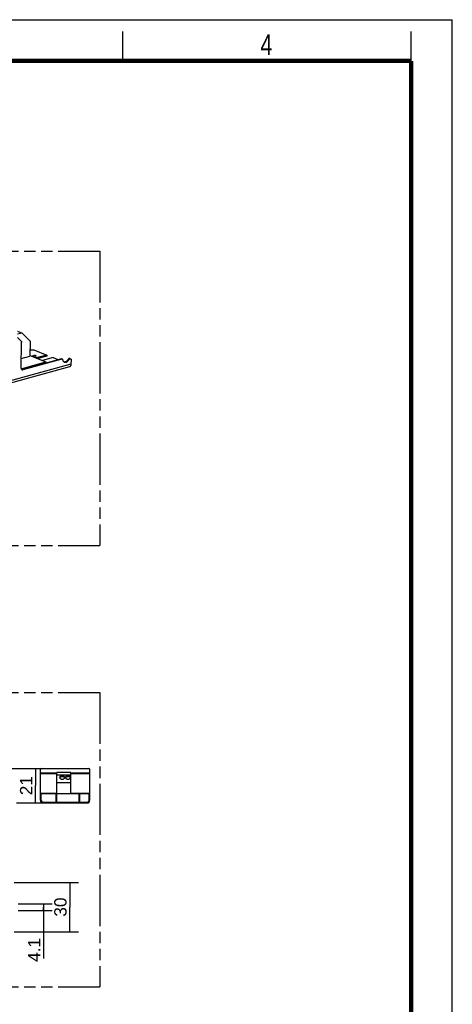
# Model space of a CAD drawing. Header units: millimetres. Extents: x 0 to 210, y 0 to 297.
# Tile 4 of 4: x 136 to 210, y 130 to 297. Entities that reach past the tile are written whole.
import ezdxf
from ezdxf.enums import TextEntityAlignment as Align

# ---------------------------------------------------------------- set-up
doc = ezdxf.new("R2010")
doc.units = ezdxf.units.MM
doc.header["$LTSCALE"] = 19.36
doc.linetypes.add('PHANTOM', pattern=[0.8, 0.45, -0.05, 0.1, -0.05, 0.1, -0.05])
doc.layers.get('0').update_dxf_attribs({"linetype": 'CONTINUOUS'})
doc.layers.add('DEFAULT_3', color=7, linetype='PHANTOM')
doc.layers.add('Z_DIM_2D', color=7, linetype='CONTINUOUS')
doc.styles.add('TEXTSTYLE_2', font='txt', dxfattribs={"width": 0.75})
doc.styles.add('TEXTSTYLE_3', font='helveticaneueltw1g-ltcn.otf')
doc.dimstyles.new('DIMSTYLE_2', dxfattribs={"dimtxt": 2.1, "dimasz": 3.5, "dimexe": 1.5, "dimexo": 0, "dimgap": 0.525, "dimtad": 1, "dimdec": 3, "dimlfac": 3.571429, "dimdsep": 46, "dimtxsty": 'TEXTSTYLE_3', "dimblk": '_FILLED', "dimblk1": '_FILLED', "dimblk2": '_FILLED', "dimcen": 0.09, "dimclrt": 5, "dimadec": 0, "dimazin": 0, "dimtp": 0.2, "dimtm": 0.2, "dimtfac": 1, "dimtdec": 3, "dimtofl": 0, "dimtmove": 0, "dimatfit": 3, "dimldrblk": '_FILLED', "dimfxl": 0, "dimtolj": 1, "dimarcsym": 0})
doc.dimstyles.new('DIMSTYLE_3', dxfattribs={"dimtxt": 2.1, "dimasz": 3.5, "dimexe": 1.5, "dimexo": 0, "dimgap": 0.525, "dimtad": 1, "dimdec": 3, "dimlfac": 3.571429, "dimdsep": 46, "dimtxsty": 'TEXTSTYLE_3', "dimblk": '_FILLED', "dimblk1": '_FILLED', "dimblk2": '_FILLED', "dimcen": 0.09, "dimclrt": 5, "dimadec": 0, "dimazin": 0, "dimtp": 0.1, "dimtm": 0.1, "dimtfac": 1, "dimtdec": 3, "dimtofl": 0, "dimtmove": 0, "dimatfit": 3, "dimldrblk": '_FILLED', "dimfxl": 0, "dimtolj": 1, "dimarcsym": 0})

# ---------------------------------------------------------------- blocks, each defined once
blk = doc.blocks.new('*D3')
at = {"layer": 'Z_DIM_2D', "color": 2, "linetype": 'Continuous'}
for p, q in [((135.57, 150.43), (146.49, 150.43)), ((144.99, 150.43), (144.99, 146.23)), ((144.99, 142.03), (144.99, 146.23)), ((135.57, 142.03), (146.49, 142.03))]:
    blk.add_line(p, q, dxfattribs=at)
at = {"layer": 'Z_DIM_2D', "color": 5, "linetype": 'Continuous', "style": 'TEXTSTYLE_3'}
blk.add_text('30', height=2.1, rotation=90, dxfattribs=at).set_placement((144.46, 146.23), align=Align.CENTER)
blk = doc.blocks.new('_FILLED')
at = {"color": 0, "linetype": 'ByBlock'}
blk.add_solid([(0, 0), (-1, 0.125), (-1, -0.125)], dxfattribs=at)
blk = doc.blocks.new('_NONE')
blk = doc.blocks.new('*D4')
at = {"layer": 'Z_DIM_2D', "color": 2, "linetype": 'Continuous'}
for p, q in [((127.12, 169.8), (140.67, 169.8)), ((139.17, 169.8), (139.17, 166.86)), ((139.17, 163.92), (139.17, 166.86)), ((135.97, 163.92), (140.67, 163.92))]:
    blk.add_line(p, q, dxfattribs=at)
at = {"layer": 'Z_DIM_2D', "color": 5, "linetype": 'Continuous', "style": 'TEXTSTYLE_3'}
blk.add_text('21', height=2.1, rotation=90, dxfattribs=at).set_placement((138.64, 166.86), align=Align.CENTER)
blk = doc.blocks.new('*D6')
at = {"layer": 'Z_DIM_2D', "color": 2, "linetype": 'Continuous'}
for p, q in [((136.25, 146.8), (142.03, 146.8)), ((136.25, 145.65), (142.03, 145.65)), ((140.53, 146.8), (140.53, 146.23)), ((140.53, 145.65), (140.53, 146.23)), ((140.53, 146.23), (140.53, 137.47))]:
    blk.add_line(p, q, dxfattribs=at)
at = {"layer": 'Z_DIM_2D', "color": 5, "linetype": 'Continuous', "style": 'TEXTSTYLE_3'}
blk.add_text('4.1', height=2.1, rotation=90, dxfattribs=at).set_placement((140, 140.99), align=Align.RIGHT)

msp = doc.modelspace()

# ---------------------------------------------------------------- linework, layer by layer
at = {"color": 2, "linetype": 'Continuous'}
for p, q in [((0, 297), (210, 297)), ((210, 0), (210, 297)), ((154, 290), (154, 295)), ((203, 290), (203, 295))]:
    msp.add_line(p, q, dxfattribs=at)
at = {"color": 7, "linetype": 'Continuous'}
for p, q in [((136.88822, 243.75451), (136.13236, 243.54596)), ((136.14261, 244.05961), (136.88822, 243.75451)), ((136.14502, 243.00869), (136.76269, 242.3952)), ((136.88822, 243.75451), (138.27394, 242.37818)), ((136.73308, 237.82013), (136.82097, 242.22607)), ((138.27394, 242.37818), (138.22289, 239.81891)), ((138.24598, 240.97669), (138.31062, 240.95024)), ((138.87475, 240.92653), (141.08687, 240.02132)), ((136.76492, 239.41665), (138.22289, 239.81891)), ((136.89702, 237.58086), (143.50341, 239.40357)), ((143.6343, 239.35001), (137.02791, 237.5273)), ((138.22576, 239.96273), (140.92153, 238.85961)), ((138.51645, 239.84377), (139.0532, 239.99186)), ((138.64735, 239.79021), (139.1841, 239.9383)), ((139.082, 239.99065), (139.1878, 239.94736)), ((139.23647, 239.54914), (139.24306, 239.87973)), ((141.08687, 240.02132), (139.29244, 239.52624)), ((141.08312, 239.8332), (139.56552, 239.41449)), ((142.16021, 239.58211), (140.36578, 239.08703)), ((141.08687, 240.02132), (141.08312, 239.8332)), ((142.16021, 239.58211), (142.96173, 239.25413)), ((143.7062, 239.34696), (143.57531, 239.40053)), ((144.83946, 239.21784), (144.70857, 239.2714)), ((145.01724, 239.43589), (145.14813, 239.38233)), ((60.95691, 214.88999), (145.00765, 238.07976)), ((136.746, 237.70758), (140.92153, 238.85961)), ((140.92153, 238.85961), (140.91815, 238.6903)), ((145.2563, 238.52531), (145.26882, 239.1529)), ((140.00874, 164.36662), (140.00874, 169.60262)), ((140.20474, 169.79862), (148.21274, 169.79862)), ((142.80874, 165.44462), (142.80874, 169.11318)), ((145.18874, 169.11318), (142.80874, 169.11318)), ((145.18874, 165.44462), (145.18874, 169.11318)), ((148.40874, 164.36662), (148.40874, 169.60262)), ((145.18874, 168.66518), (142.80874, 168.66518)), ((145.18874, 167.34918), (142.80874, 167.34918)), ((140.00874, 165.31862), (140.14874, 165.31862)), ((140.14874, 164.36662), (140.14874, 165.44462)), ((148.26874, 165.44462), (140.14874, 165.44462)), ((140.45674, 164.05862), (147.96074, 164.05862)), ((141.26874, 164.05862), (141.26874, 163.91862)), ((142.66874, 164.05862), (142.66874, 165.40262)), ((142.66874, 165.40262), (142.80874, 165.40262)), ((142.80874, 164.05862), (142.80874, 165.40262)), ((143.63474, 163.91862), (143.63474, 164.05862)), ((144.78274, 163.91862), (144.78274, 164.05862)), ((146.58874, 165.40262), (146.72874, 165.40262)), ((146.58874, 164.05862), (146.58874, 165.40262)), ((146.72874, 164.05862), (146.72874, 165.40262)), ((147.14874, 163.91862), (147.14874, 164.05862)), ((148.26874, 164.36662), (148.26874, 165.44462)), ((148.26874, 165.31862), (148.40874, 165.31862)), ((140.45674, 163.91862), (147.96074, 163.91862))]:
    msp.add_line(p, q, dxfattribs=at)
at = {"color": 9, "linetype": 'Continuous'}
for p, q in [((139.1841, 239.9383), (139.0532, 239.99186)), ((143.50341, 239.40357), (143.6343, 239.35001)), ((61.20556, 215.33554), (145.2563, 238.52531)), ((136.89702, 237.58086), (137.02791, 237.5273)), ((140.00874, 169.01603), (142.80874, 169.01603)), ((148.35133, 169.74121), (140.06615, 169.74121)), ((145.18874, 169.01603), (148.40874, 169.01603)), ((142.80874, 168.87743), (140.00874, 168.87743)), ((148.40874, 168.87743), (145.18874, 168.87743)), ((140.00874, 165.59862), (142.80874, 165.59862)), ((140.14874, 165.03862), (140.00874, 165.03862)), ((140.98874, 163.91862), (140.98874, 164.05862)), ((142.80874, 165.34662), (142.66874, 165.34662)), ((143.69074, 164.05862), (143.69074, 163.91862)), ((144.72674, 163.91862), (144.72674, 164.05862)), ((145.18874, 165.59862), (148.40874, 165.59862)), ((146.72874, 165.34662), (146.58874, 165.34662)), ((147.42874, 164.05862), (147.42874, 163.91862)), ((148.40874, 165.03862), (148.26874, 165.03862))]:
    msp.add_line(p, q, dxfattribs=at)
at = {"color": 7, "linetype": 'Continuous', "const_width": 0.7}
for points in [[(7, 290), (203, 290)], [(203, 7), (203, 290)]]:
    msp.add_lwpolyline(points, dxfattribs=at)
at = {"color": 7, "linetype": 'Continuous'}
for centre, radius, start, end in [((139.1976, 239.89977), 0.04034, 57.3243925, 67.7204907), ((144.2254, 239.19043), 0.40664, 247.8101482, 260.7678581), ((140.20474, 169.60262), 0.196, 90, 180), ((148.21274, 169.60262), 0.196, 0, 90), ((143.52023, 168.13909), 0.22168, 162.2946588, 166.5322044), ((143.91692, 168.139), 0.22204, 13.4700112, 18.0727542), ((144.50023, 168.13909), 0.22168, 162.2946588, 166.5322044), ((144.89692, 168.139), 0.22204, 13.4700112, 18.0727542), ((140.45674, 164.36662), 0.448, 180, 270), ((140.45674, 164.36662), 0.308, 180, 270), ((147.96074, 164.36662), 0.448, 270, 360), ((147.96074, 164.36662), 0.308, 270, 360)]:
    msp.add_arc(centre, radius, start, end, dxfattribs=at)
for points, knots in [([(136.76269, 242.3952), (136.78283, 242.3752), (136.81417, 242.32017), (136.82161, 242.25852), (136.82097, 242.22607)], [0, 0, 0, 0, 0.466497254, 1, 1, 1, 1]), ([(138.31062, 240.95024), (138.3501, 240.93408), (138.44105, 240.91081), (138.58531, 240.89563), (138.73362, 240.89893), (138.8305, 240.91432), (138.87475, 240.92653)], [0, 0, 0, 0, 0.223765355, 0.488450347, 0.759240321, 1, 1, 1, 1]), ([(139.082, 239.99065), (139.07538, 239.99336), (139.06517, 239.99448), (139.05566, 239.99254), (139.0532, 239.99186)], [0, 0, 0, 0, 0.737014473, 1, 1, 1, 1]), ([(139.1841, 239.9383), (139.18656, 239.93898), (139.19607, 239.94092), (139.20627, 239.9398), (139.21289, 239.93709)], [0, 0, 0, 0, 0.26298538, 1, 1, 1, 1]), ([(139.21938, 239.93372), (139.22724, 239.92868), (139.24037, 239.91144), (139.24328, 239.89069), (139.24306, 239.87973)], [0, 0, 0, 0, 0.46019143, 1, 1, 1, 1]), ([(143.57531, 239.40053), (143.56986, 239.40275), (143.54665, 239.40998), (143.52117, 239.40846), (143.50349, 239.4036)], [0, 0, 0, 0, 0.242922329, 1, 1, 1, 1]), ([(143.63421, 239.34999), (143.64037, 239.35168), (143.66414, 239.35654), (143.68966, 239.35373), (143.7062, 239.34696)], [0, 0, 0, 0, 0.263169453, 1, 1, 1, 1]), ([(143.7062, 239.34696), (143.72537, 239.33912), (143.76114, 239.30814), (143.77561, 239.26441), (143.77922, 239.24103)], [0, 0, 0, 0, 0.466688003, 1, 1, 1, 1]), ([(143.77922, 239.24103), (143.79336, 239.1468), (143.83966, 239.0096), (143.96033, 238.87402), (144.03369, 238.82951), (144.07182, 238.81391)], [0, 0, 0, 0, 0.530839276, 0.770475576, 1, 1, 1, 1]), ([(144.70857, 239.2714), (144.65269, 239.17134), (144.51839, 238.99738), (144.3263, 238.88225), (144.22889, 238.85537)], [0, 0, 0, 0, 0.531412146, 1, 1, 1, 1]), ([(144.90205, 239.44073), (144.88298, 239.43546), (144.80224, 239.40087), (144.74091, 239.33035), (144.70857, 239.2714)], [0, 0, 0, 0, 0.227368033, 1, 1, 1, 1]), ([(144.83946, 239.21784), (144.85697, 239.24976), (144.89824, 239.30725), (144.97728, 239.37008), (145.06456, 239.40001), (145.12326, 239.3925), (145.14813, 239.38232)], [0, 0, 0, 0, 0.288093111, 0.55269694, 0.787338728, 1, 1, 1, 1]), ([(145.01724, 239.43589), (145.00851, 239.43946), (144.97127, 239.45104), (144.9304, 239.44855), (144.90205, 239.44073)], [0, 0, 0, 0, 0.242892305, 1, 1, 1, 1]), ([(145.14813, 239.38232), (145.16693, 239.37463), (145.20292, 239.35089), (145.25719, 239.27594), (145.2698, 239.20205), (145.26882, 239.1529)], [0, 0, 0, 0, 0.222971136, 0.460279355, 1, 1, 1, 1]), ([(136.73308, 237.82013), (136.73243, 237.78781), (136.73753, 237.72546), (136.76654, 237.64024), (136.81546, 237.57262), (136.86043, 237.54297), (136.88393, 237.53335)], [0, 0, 0, 0, 0.282680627, 0.541666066, 0.777968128, 1, 1, 1, 1]), ([(136.89702, 237.58086), (136.89087, 237.57916), (136.86673, 237.57341), (136.84171, 237.57118), (136.8233, 237.57189)], [0, 0, 0, 0, 0.25715362, 1, 1, 1, 1]), ([(144.1112, 238.83728), (144.10254, 238.83704), (144.06838, 238.83704), (144.03422, 238.84105), (144.0093, 238.84638)], [0, 0, 0, 0, 0.253788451, 1, 1, 1, 1]), ([(144.22889, 238.85537), (144.21909, 238.85267), (144.18049, 238.84318), (144.14076, 238.83813), (144.1112, 238.83728)], [0, 0, 0, 0, 0.255846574, 1, 1, 1, 1]), ([(144.16016, 238.78906), (144.22028, 238.77927), (144.35246, 238.78746), (144.54017, 238.87315), (144.71, 239.02026), (144.80039, 239.14787), (144.83946, 239.21784)], [0, 0, 0, 0, 0.215143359, 0.453253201, 0.716980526, 1, 1, 1, 1]), ([(145.00765, 238.07976), (145.04395, 238.08978), (145.11605, 238.12979), (145.1946, 238.23319), (145.24377, 238.36961), (145.25522, 238.47151), (145.2563, 238.52531)], [0, 0, 0, 0, 0.207966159, 0.438488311, 0.702799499, 1, 1, 1, 1]), ([(136.88393, 237.53335), (136.90584, 237.52438), (136.95463, 237.51409), (137.00379, 237.52064), (137.02791, 237.5273)], [0, 0, 0, 0, 0.486168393, 1, 1, 1, 1]), ([(143.71874, 168.53712), (143.66464, 168.53712), (143.55964, 168.52298), (143.42217, 168.46082), (143.3243, 168.36402), (143.29874, 168.27949), (143.29874, 168.24014)], [0, 0, 0, 0, 0.28798034, 0.555344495, 0.790530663, 1, 1, 1, 1]), ([(143.29874, 168.24014), (143.29874, 168.20078), (143.3243, 168.11625), (143.42217, 168.01946), (143.55964, 167.9573), (143.66464, 167.94315), (143.71874, 167.94315)], [0, 0, 0, 0, 0.209465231, 0.444648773, 0.712016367, 1, 1, 1, 1]), ([(143.30904, 168.20651), (143.31985, 168.24037), (143.36052, 168.30701), (143.45732, 168.38055), (143.58088, 168.42749), (143.67208, 168.43813), (143.71874, 168.43813)], [0, 0, 0, 0, 0.21383375, 0.45384557, 0.719352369, 1, 1, 1, 1]), ([(144.13874, 168.24014), (144.13874, 168.27949), (144.11318, 168.36402), (144.01532, 168.46082), (143.87784, 168.52298), (143.77285, 168.53712), (143.71874, 168.53712)], [0, 0, 0, 0, 0.209465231, 0.444648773, 0.712016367, 1, 1, 1, 1]), ([(143.71874, 168.43813), (143.76524, 168.43813), (143.85614, 168.42757), (143.97938, 168.38093), (144.0761, 168.30785), (144.117, 168.2416), (144.128, 168.20788)], [0, 0, 0, 0, 0.280478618, 0.54592359, 0.786025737, 1, 1, 1, 1]), ([(143.71874, 167.94315), (143.77285, 167.94315), (143.87784, 167.9573), (144.01531, 168.01945), (144.11318, 168.11625), (144.13874, 168.20078), (144.13874, 168.24014)], [0, 0, 0, 0, 0.28798034, 0.555344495, 0.790530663, 1, 1, 1, 1]), ([(144.69874, 168.53712), (144.64464, 168.53712), (144.53964, 168.52298), (144.40217, 168.46082), (144.3043, 168.36402), (144.27874, 168.27949), (144.27874, 168.24014)], [0, 0, 0, 0, 0.28798034, 0.555344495, 0.790530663, 1, 1, 1, 1]), ([(144.27874, 168.24014), (144.27874, 168.20078), (144.3043, 168.11625), (144.40217, 168.01946), (144.53964, 167.9573), (144.64464, 167.94315), (144.69874, 167.94315)], [0, 0, 0, 0, 0.209465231, 0.444648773, 0.712016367, 1, 1, 1, 1]), ([(144.28904, 168.20651), (144.29985, 168.24037), (144.34052, 168.30701), (144.43732, 168.38055), (144.56088, 168.42749), (144.65208, 168.43813), (144.69874, 168.43813)], [0, 0, 0, 0, 0.21383375, 0.45384557, 0.719352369, 1, 1, 1, 1]), ([(145.11874, 168.24014), (145.11874, 168.27949), (145.09318, 168.36402), (144.99532, 168.46082), (144.85784, 168.52298), (144.75285, 168.53712), (144.69874, 168.53712)], [0, 0, 0, 0, 0.209465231, 0.444648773, 0.712016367, 1, 1, 1, 1]), ([(144.69874, 168.43813), (144.74524, 168.43813), (144.83614, 168.42757), (144.95938, 168.38093), (145.0561, 168.30785), (145.097, 168.2416), (145.108, 168.20788)], [0, 0, 0, 0, 0.280478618, 0.54592359, 0.786025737, 1, 1, 1, 1]), ([(144.69874, 167.94315), (144.75285, 167.94315), (144.85784, 167.9573), (144.99531, 168.01945), (145.09318, 168.11625), (145.11874, 168.20078), (145.11874, 168.24014)], [0, 0, 0, 0, 0.28798034, 0.555344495, 0.790530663, 1, 1, 1, 1])]:
    msp.add_open_spline(points, degree=3, knots=knots, dxfattribs=at)
at = {"layer": 'DEFAULT_3', "color": 91, "linetype": 'PHANTOM', "true_color": 0x80ff80}
for p, q in [((50.12864, 257.68), (150.12864, 257.68)), ((150.12864, 257.68), (150.12864, 207.68)), ((50.12864, 207.68), (150.12864, 207.68)), ((50.12864, 182.68), (150.12864, 182.68)), ((150.12864, 182.68), (150.12864, 132.68)), ((50.12864, 132.68), (150.12864, 132.68))]:
    msp.add_line(p, q, dxfattribs=at)

# ---------------------------------------------------------------- texts
at = {"color": 5, "linetype": 'Continuous', "style": 'TEXTSTYLE_2', "width": 0.785714}
msp.add_text('4', height=3.5, dxfattribs=at).set_placement((177.38314, 290.99105))

# ---------------------------------------------------------------- dimensions: what is measured, and where the dimension line sits
at = {"layer": 'Z_DIM_2D', "color": 2, "linetype": 'Continuous'}
for base, p1, p2, dimstyle, picture, middle in [((139.1657, 163.91862), (127.12447, 169.79862), (135.96966, 163.91862), 'DIMSTYLE_2', '*D4', (139.1657, 166.64313)), ((144.9893, 142.02869), (135.56862, 150.42869), (135.56862, 142.02869), 'DIMSTYLE_2', '*D3', (144.9893, 146.22478)), ((140.52621, 145.65469), (136.24966, 146.80269), (136.24966, 145.65469), 'DIMSTYLE_3', '*D6', (140.52621, 138.99519))]:
    dim = msp.add_linear_dim(base=base, p1=p1, p2=p2, angle=270, dimstyle=dimstyle, override={"dimblk1": 'NONE', "dimblk2": 'NONE', "dimsah": 1}, dxfattribs=at)
    dim.commit()
    dim.dimension.update_dxf_attribs({"geometry": picture, "text_midpoint": middle, "dimtype": 160})

doc.saveas('drawing.dxf')
